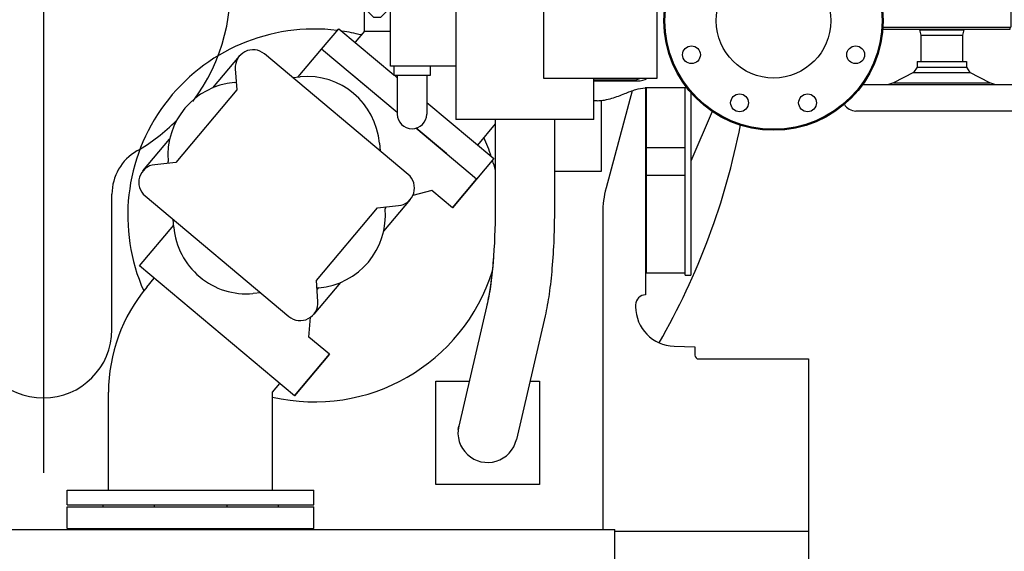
# Model space of a CAD drawing. Header units: millimetres. Extents: x 0 to 1189, y 0 to 841.
# Tile 95 of 103: x 1049 to 1099, y 572 to 598. Entities that reach past the tile are written whole.
import ezdxf
from ezdxf.enums import TextEntityAlignment as Align

# ---------------------------------------------------------------- set-up
doc = ezdxf.new("R2010")
doc.units = ezdxf.units.MM
doc.header["$LTSCALE"] = 65.395
doc.linetypes.add('CENTER', pattern=[0.6, 0.375, -0.075, 0.075, -0.075])
doc.layers.get('0').update_dxf_attribs({"linetype": 'CONTINUOUS'})
for name, color, linetype in [('1907_731000_02_SIMPLE1_D_ABL388', 7, 'CONTINUOUS'), ('1907_731000_02_SIMPLE1_T1_D_PBL389', 7, 'CONTINUOUS'), ('1907_733000_06_SIMPLE1_A_ABL370', 7, 'CONTINUOUS'), ('1907_733000_06_SIMPLE1_T1_A_PBL372', 7, 'CONTINUOUS'), ('1907_733000_06_SIMPLE1_T4_A_PBL371', 7, 'CONTINUOUS'), ('1937_111000_09_SIMPLE1_D_ABL333', 7, 'CONTINUOUS'), ('1937_111000_09_SIMPLE1_T1_D_PBL334', 7, 'CONTINUOUS'), ('1937_111200_09_SIMPLE1_B_ABL347', 7, 'CONTINUOUS'), ('1937_111200_09_SIMPLE1_T6_B_PBL350', 7, 'CONTINUOUS'), ('1937_122000_06_SIMPLE1_A_ABL331', 7, 'CONTINUOUS'), ('1937_122000_06_SIMPLE1_T1_A_PBL332', 7, 'CONTINUOUS'), ('32007_040000_TLKGS_KS_V_ABL368', 7, 'CONTINUOUS'), ('32007_041000_TLKGS_KS_V_ABL369', 7, 'CONTINUOUS'), ('32007_060000_TLKGS_KGS_V_ABL335', 7, 'CONTINUOUS'), ('32007_061000_TLKGS_KGS_V_ABL336', 7, 'CONTINUOUS'), ('32007_633500_01_SIMPLE1_T1_X_PBL377', 7, 'CONTINUOUS'), ('32007_633500_01_SIMPLE1_X_ABL376', 7, 'CONTINUOUS'), ('32007_634900_01_SIMPLE1_T1_X_PBL407', 7, 'CONTINUOUS'), ('32007_634900_01_SIMPLE1_X_ABL406', 7, 'CONTINUOUS'), ('32007_641000_02_SIMPLE1_T1_X_PBL339', 7, 'CONTINUOUS'), ('32007_641000_02_SIMPLE1_T2_X_PBL338', 7, 'CONTINUOUS'), ('32007_641000_02_SIMPLE1_X_ABL337', 7, 'CONTINUOUS'), ('32007_842000_01_SIMPLE1_T1_X_PBL341', 7, 'CONTINUOUS'), ('32007_842000_01_SIMPLE1_T2_X_PBL918', 7, 'CONTINUOUS'), ('32007_842000_01_SIMPLE1_T3_X_PBL438', 7, 'CONTINUOUS'), ('32007_842000_01_SIMPLE1_X_ABL340', 7, 'CONTINUOUS'), ('32067_000000_TLKGS_MARKETING_ABL328', 7, 'CONTINUOUS'), ('32067_030000_TLKGS_V_ABL329', 7, 'CONTINUOUS'), ('32067_100000_TLKGS_V_ABL330', 7, 'CONTINUOUS'), ('left_3_VBL327', 7, 'CONTINUOUS')]:
    doc.layers.add(name, color=color, linetype=linetype)
doc.styles.get("Standard").update_dxf_attribs({"font": 'txt', "width": 0.6})
doc.dimstyles.new('DIMSTYLE_2', dxfattribs={"dimtxt": 3.5, "dimasz": 3.5, "dimexe": 1.8, "dimexo": 0, "dimgap": 0.875, "dimtad": 1, "dimdec": 0, "dimlfac": 20, "dimdsep": 46, "dimtxsty": 'Standard', "dimblk": '_FILLED', "dimblk1": '_FILLED', "dimblk2": '_FILLED', "dimcen": 0.09, "dimadec": 0, "dimazin": 0, "dimtp": 2, "dimtm": 2, "dimtfac": 1, "dimtdec": 0, "dimtofl": 0, "dimtmove": 0, "dimatfit": 3, "dimldrblk": '_FILLED', "dimfxl": 1, "dimtolj": 1, "dimarcsym": 0})
doc.dimstyles.new('DIMSTYLE_4', dxfattribs={"dimtxt": 3.5, "dimasz": 3.5, "dimexe": 1.8, "dimexo": 0, "dimgap": 0.875, "dimtad": 1, "dimlfac": 20, "dimdsep": 46, "dimtxsty": 'Standard', "dimblk": '_FILLED', "dimblk1": '_FILLED', "dimblk2": '_FILLED', "dimcen": 0.09, "dimadec": 0, "dimazin": 0, "dimtp": 1.2, "dimtm": 1.2, "dimtfac": 1, "dimtofl": 0, "dimtmove": 0, "dimatfit": 3, "dimldrblk": '_FILLED', "dimfxl": 1, "dimtolj": 1, "dimarcsym": 0})

# ---------------------------------------------------------------- blocks, each defined once
blk = doc.blocks.new('_FILLED')
at = {"color": 0, "linetype": 'ByBlock'}
blk.add_solid([(0, 0), (-1, 0.167), (-1, -0.167)], dxfattribs=at)
blk = doc.blocks.new('*D8')
at = {"color": 2, "linetype": 'Continuous'}
for p, q in [((1087.975, 600), (1134.397, 600)), ((1132.597, 600), (1132.597, 573.7)), ((1132.597, 547.4), (1132.597, 573.7)), ((1063.273, 547.4), (1134.397, 547.4))]:
    blk.add_line(p, q, dxfattribs=at)
at = {"color": 2, "linetype": 'Continuous', "xscale": 3.5, "yscale": 3.5, "zscale": 3.5}
for p, rotation in [((1132.597, 600), 90), ((1132.597, 547.4), 270)]:
    blk.add_blockref('_FILLED', p, dxfattribs=dict(at, rotation=rotation))
at = {"color": 2, "linetype": 'Continuous'}
for s, width, p in [(')', 0.333333, (1131.722, 578.617)), ('1052', 0.619048, (1131.722, 573.7)), ('(', 0.333333, (1131.722, 568.783))]:
    blk.add_text(s, height=3.5, rotation=90, dxfattribs=dict(at, width=width)).set_placement(p, align=Align.CENTER)
blk = doc.blocks.new('*D9')
at = {"color": 2, "linetype": 'Continuous'}
for p, q in [((1011.25, 572.5), (1011.25, 505.6)), ((1088.75, 572.5), (1088.75, 505.6)), ((1011.25, 507.4), (1050, 507.4)), ((1088.75, 507.4), (1050, 507.4))]:
    blk.add_line(p, q, dxfattribs=at)
at = {"color": 2, "linetype": 'Continuous', "xscale": 3.5, "yscale": 3.5, "zscale": 3.5, "rotation": 180}
blk.add_blockref('_FILLED', (1011.25, 507.4), dxfattribs=at)
at = {"color": 2, "linetype": 'Continuous', "xscale": 3.5, "yscale": 3.5, "zscale": 3.5}
blk.add_blockref('_FILLED', (1088.75, 507.4), dxfattribs=at)
at = {"color": 2, "linetype": 'Continuous', "width": 0.60119}
blk.add_text('1550', height=3.5, dxfattribs=at).set_placement((1050, 508.275), align=Align.CENTER)
blk = doc.blocks.new('*D31')
at = {"color": 2, "linetype": 'Continuous'}
for p, q in [((1075.165, 738.342), (1144.397, 738.342)), ((1142.597, 738.342), (1142.597, 642.871)), ((1142.597, 547.4), (1142.597, 642.871)), ((1063.334, 547.4), (1144.397, 547.4))]:
    blk.add_line(p, q, dxfattribs=at)
at = {"color": 2, "linetype": 'Continuous', "xscale": 3.5, "yscale": 3.5, "zscale": 3.5}
for p, rotation in [((1142.597, 738.342), 90), ((1142.597, 547.4), 270)]:
    blk.add_blockref('_FILLED', p, dxfattribs=dict(at, rotation=rotation))
at = {"color": 2, "linetype": 'Continuous', "width": 0.619048}
blk.add_text('3819', height=3.5, rotation=90, dxfattribs=at).set_placement((1141.722, 642.871), align=Align.CENTER)
blk = doc.blocks.new('1937_122000_06_SIMPLE1_T1_A_PBL332', base_point=(1050, 560))
at = {"layer": '1937_122000_06_SIMPLE1_T1_A_PBL332', "color": 7, "linetype": 'Continuous'}
for p in [(1021.05, 572.6), (1078.95, 569.7)]:
    blk.add_line(p, (1078.95, 572.6), dxfattribs=at)
blk = doc.blocks.new('1937_122000_06_SIMPLE1_A_ABL331', base_point=(1050, 560))
at = {"layer": '1937_122000_06_SIMPLE1_T1_A_PBL332'}
blk.add_blockref('1937_122000_06_SIMPLE1_T1_A_PBL332', (1050, 560), dxfattribs=at)
blk = doc.blocks.new('1937_111000_09_SIMPLE1_T1_D_PBL334', base_point=(1050, 619.625))
at = {"layer": '1937_111000_09_SIMPLE1_T1_D_PBL334', "color": 7, "linetype": 'Continuous'}
for p, q in [((1080.5, 594.992), (1080.5, 584.5)), ((1080, 584), (1080, 583.9)), ((1081.948, 581.901), (1083, 581.873)), ((1083, 581.873), (1083, 581.45)), ((1083.2, 581.25), (1088.75, 581.25)), ((1088.75, 581.25), (1088.75, 572.5)), ((1088.75, 572.5), (1078.95, 572.5))]:
    blk.add_line(p, q, dxfattribs=at)
for centre, radius, start, end in [((1080.5, 584), 0.5, 90, 180), ((1082, 583.9), 2, 180.0006, 268.5), ((1083.2, 581.45), 0.2, 180, 270)]:
    blk.add_arc(centre, radius, start, end, dxfattribs=at)
blk = doc.blocks.new('1937_111000_09_SIMPLE1_D_ABL333', base_point=(1050, 619.625))
at = {"layer": '1937_111000_09_SIMPLE1_T1_D_PBL334'}
blk.add_blockref('1937_111000_09_SIMPLE1_T1_D_PBL334', (1050, 619.625), dxfattribs=at)
blk = doc.blocks.new('1937_111200_09_SIMPLE1_T6_B_PBL350', base_point=(1083.25, 598.646))
at = {"layer": '1937_111200_09_SIMPLE1_T6_B_PBL350', "color": 7, "linetype": 'Continuous'}
for p, q in [((1080.55, 602.442), (1080.55, 611.792)), ((1082.5, 601.792), (1082.5, 608.75)), ((1082.8, 608.75), (1082.8, 602.034)), ((1085.075, 608.75), (1085.075, 604.625)), ((1085.95, 608.75), (1085.95, 604.625)), ((1082.8, 606.1), (1085.075, 606.1)), ((1085.075, 604.625), (1085.95, 604.625)), ((1080.55, 585.6), (1080.55, 594.992)), ((1082.5, 585.5), (1082.5, 594.992)), ((1082.8, 594.75), (1082.8, 585.5)), ((1082.5, 591.95), (1080.55, 591.95)), ((1082.5, 590.55), (1080.55, 590.55)), ((1082.5, 585.6), (1080.55, 585.6)), ((1082.5, 585.5), (1082.8, 585.5))]:
    blk.add_line(p, q, dxfattribs=at)
blk = doc.blocks.new('1937_111200_09_SIMPLE1_B_ABL347', base_point=(1047.447, 624.5))
at = {"layer": '1937_111200_09_SIMPLE1_T6_B_PBL350'}
blk.add_blockref('1937_111200_09_SIMPLE1_T6_B_PBL350', (1083.25, 598.646), dxfattribs=at)
blk = doc.blocks.new('32067_100000_TLKGS_V_ABL330', base_point=(1048.847, 615.855))
at = {"layer": '1937_111000_09_SIMPLE1_D_ABL333'}
blk.add_blockref('1937_111000_09_SIMPLE1_D_ABL333', (1050, 619.625), dxfattribs=at)
at = {"layer": '1937_111200_09_SIMPLE1_B_ABL347'}
blk.add_blockref('1937_111200_09_SIMPLE1_B_ABL347', (1047.447, 624.5), dxfattribs=at)
at = {"layer": '1937_122000_06_SIMPLE1_A_ABL331'}
blk.add_blockref('1937_122000_06_SIMPLE1_A_ABL331', (1050, 560), dxfattribs=at)
blk = doc.blocks.new('32067_030000_TLKGS_V_ABL329', base_point=(1057.09, 644.962))
at = {"layer": '32067_100000_TLKGS_V_ABL330'}
blk.add_blockref('32067_100000_TLKGS_V_ABL330', (1048.847, 615.855), dxfattribs=at)
blk = doc.blocks.new('32007_641000_02_SIMPLE1_T2_X_PBL338', base_point=(1057.45, 573.2))
at = {"layer": '32007_641000_02_SIMPLE1_T2_X_PBL338', "color": 7, "linetype": 'Continuous'}
for p, q in [((1051.2, 573.75), (1063.7, 573.75)), ((1051.2, 572.65), (1051.2, 573.75)), ((1063.7, 572.65), (1063.7, 573.75)), ((1051.2, 572.65), (1063.7, 572.65))]:
    blk.add_line(p, q, dxfattribs=at)
blk = doc.blocks.new('32007_641000_02_SIMPLE1_T1_X_PBL339', base_point=(1062.188, 585.827))
at = {"layer": '32007_641000_02_SIMPLE1_T1_X_PBL339', "color": 7, "linetype": 'Continuous'}
for p, q in [((1062.909, 595.548), (1064.094, 596.961)), ((1064.095, 596.961), (1064.094, 596.961)), ((1058.58, 594.995), (1059.93, 596.604)), ((1068.476, 590.608), (1061.198, 596.715)), ((1059.721, 595.963), (1059.796, 594.889)), ((1062.618, 595.523), (1063.013, 595.557)), ((1067.922, 593.749), (1065.626, 595.676)), ((1059.683, 595.266), (1059.769, 595.274)), ((1059.796, 594.889), (1056.711, 591.212)), ((1070.414, 591.658), (1068.876, 592.949)), ((1055.045, 590.782), (1056.395, 592.391)), ((1067.021, 592.194), (1067.055, 591.8)), ((1056.711, 591.212), (1055.64, 591.099)), ((1056.327, 591.171), (1056.319, 591.258)), ((1071.945, 590.372), (1070.725, 588.917)), ((1070.725, 588.917), (1071.945, 590.372)), ((1055.155, 589.514), (1062.434, 583.407)), ((1069.683, 589.791), (1068.706, 589.53)), ((1070.725, 588.917), (1069.683, 589.791)), ((1066.921, 588.911), (1067.992, 589.023)), ((1068.586, 589.34), (1067.236, 587.731)), ((1063.835, 585.234), (1066.921, 588.911)), ((1067.305, 588.951), (1067.312, 588.864)), ((1067.364, 588.957), (1067.31, 588.892)), ((1054.87, 585.968), (1056.601, 588.032)), ((1056.611, 587.928), (1056.576, 588.322)), ((1062.722, 579.38), (1054.87, 585.968)), ((1055.242, 584.895), (1055.617, 585.342)), ((1065.051, 585.127), (1063.701, 583.518)), ((1063.91, 584.159), (1063.835, 585.234)), ((1061.013, 584.599), (1060.619, 584.565)), ((1063.949, 584.856), (1063.862, 584.848)), ((1063.921, 584.853), (1063.866, 584.789)), ((1063.448, 582.361), (1063.536, 583.368)), ((1064.49, 581.486), (1063.448, 582.361)), ((1064.49, 581.486), (1062.722, 579.38)), ((1062.722, 579.38), (1064.49, 581.486)), ((1061.6, 579.56), (1061.975, 580.007)), ((1053.3, 574.6), (1053.3, 579.56)), ((1061.6, 574.6), (1061.6, 579.56)), ((1051.2, 574.6), (1063.7, 574.6)), ((1051.2, 573.85), (1051.2, 574.6)), ((1063.7, 573.85), (1063.7, 574.6)), ((1051.2, 573.85), (1063.7, 573.85)), ((1053.015, 573.85), (1053.015, 573.75)), ((1055.613, 573.85), (1055.613, 573.75)), ((1059.287, 573.85), (1059.287, 573.75)), ((1061.885, 573.85), (1061.885, 573.75))]:
    blk.add_line(p, q, dxfattribs=at)
for centre, radius, start, end in [((1063.725, 588.525), 9.45, 82.9629, 203.8621), ((1063.725, 588.525), 9.45, 75.5026, 81.476), ((1060.619, 596.026), 0.9, 49.9997, 183.9997), ((1063.335, 591.872), 3.7, 4.9997, 94.9997), ((1060.005, 591.58), 3.7, 94.9997, 184.9997), ((1063.725, 588.525), 9.45, 18.4585, 24.6934), ((1055.734, 590.204), 0.9, 95.9997, 229.9997), ((1063.725, 588.525), 9.45, 14.0404, 17.2071), ((1067.898, 589.918), 0.9, 275.9997, 49.9997), ((1063.626, 588.542), 3.7, 274.9997, 4.9997), ((1060.296, 588.25), 3.7, 184.9997, 274.9997), ((1063.725, 588.525), 9.45, 257.0029, 342.7028), ((1061.6, 579.56), 8.3, 139.9997, 180), ((1063.012, 584.096), 0.9, 229.9997, 3.9997)]:
    blk.add_arc(centre, radius, start, end, dxfattribs=at)
blk = doc.blocks.new('32007_641000_02_SIMPLE1_X_ABL337', base_point=(1062.188, 585.277))
at = {"layer": '32007_641000_02_SIMPLE1_T1_X_PBL339'}
blk.add_blockref('32007_641000_02_SIMPLE1_T1_X_PBL339', (1062.188, 585.827), dxfattribs=at)
at = {"layer": '32007_641000_02_SIMPLE1_T2_X_PBL338'}
blk.add_blockref('32007_641000_02_SIMPLE1_T2_X_PBL338', (1057.45, 573.2), dxfattribs=at)
blk = doc.blocks.new('32007_842000_01_SIMPLE1_T1_X_PBL341', base_point=(1078.314, 589.411))
at = {"layer": '32007_842000_01_SIMPLE1_T1_X_PBL341', "color": 7, "linetype": 'Continuous'}
for p, q in [((1074.2, 602.442), (1081.084, 602.442)), ((1074.2, 602.442), (1074.2, 602.402)), ((1075.334, 602.442), (1075.334, 595.492)), ((1081.084, 595.492), (1081.084, 602.442)), ((1068.111, 602.329), (1069.208, 602.329)), ((1068.111, 602.329), (1068.111, 601.092)), ((1069.208, 602.329), (1069.208, 601.092)), ((1069.709, 601.492), (1070.974, 601.492)), ((1069.709, 601.092), (1069.709, 601.492)), ((1070.974, 601.092), (1070.974, 601.492)), ((1073.259, 601.492), (1075.309, 601.492)), ((1073.259, 601.092), (1073.259, 601.492)), ((1075.309, 601.092), (1075.309, 601.492)), ((1082.61, 601.792), (1081.084, 601.792)), ((1075.334, 601.092), (1067.584, 601.092)), ((1067.584, 596.092), (1067.584, 601.092)), ((1070.884, 601.092), (1070.884, 593.392)), ((1066.362, 599.832), (1067.457, 599.832)), ((1066.362, 599.832), (1066.362, 598.939)), ((1067.457, 599.832), (1067.457, 598.939)), ((1066.362, 598.939), (1066.259, 598.939)), ((1066.259, 597.845), (1066.259, 598.939)), ((1066.718, 598.582), (1067.1, 598.582)), ((1067.584, 598.939), (1067.457, 598.939)), ((1064.094, 596.959), (1064.962, 597.994)), ((1064.962, 597.994), (1067.759, 595.646)), ((1066.259, 597.868), (1065.785, 597.303)), ((1067.584, 597.845), (1066.259, 597.845)), ((1067.922, 593.748), (1064.094, 596.959)), ((1070.884, 596.092), (1067.584, 596.092)), ((1067.759, 596.092), (1067.759, 595.617)), ((1069.584, 596.092), (1069.584, 595.617)), ((1069.584, 595.617), (1067.759, 595.617)), ((1067.794, 595.617), (1067.922, 595.51)), ((1067.922, 595.617), (1067.922, 593.667)), ((1069.422, 595.617), (1069.422, 593.667)), ((1075.334, 595.492), (1081.084, 595.492)), ((1077.884, 593.392), (1077.884, 595.492)), ((1077.884, 595.392), (1079.834, 595.392)), ((1077.884, 595.342), (1080.084, 595.342)), ((1082.61, 594.992), (1080.484, 594.992)), ((1069.422, 594.251), (1072.814, 591.405)), ((1078.044, 594.342), (1077.884, 594.342)), ((1078.25, 594.357), (1078.25, 590.75)), ((1077.884, 593.392), (1070.884, 593.392)), ((1072.884, 593.162), (1071.99, 592.096)), ((1071.946, 590.371), (1068.874, 592.948)), ((1072.814, 591.405), (1071.946, 590.371)), ((1078.25, 590.75), (1075.884, 590.75)), ((1069.875, 580.13), (1071.568, 580.13)), ((1069.875, 574.88), (1069.875, 580.13)), ((1074.647, 580.13), (1075.125, 580.13)), ((1075.125, 580.13), (1075.125, 574.88)), ((1075.125, 574.88), (1069.875, 574.88))]:
    blk.add_line(p, q, dxfattribs=at)
blk.add_circle((1086.984, 598.392), 5.55, dxfattribs=at)
for centre, radius, start, end in [((1075.017, 591.892), 10.55, 90, 114.3614), ((1076.084, 601.442), 1, 138.8809, 177.1134), ((1075.017, 591.892), 10.55, 134.8083, 135.8279), ((1079.834, 596.392), 1, 270, 295.8419), ((1080.084, 596.342), 1, 270, 301.4945), ((1068.672, 593.667), 0.75, 180, 360)]:
    blk.add_arc(centre, radius, start, end, dxfattribs=at)
for points, knots in [([(1066.362, 598.939), (1066.372, 598.928), (1066.491, 598.809), (1066.61, 598.69), (1066.718, 598.582)], [0, 0, 0, 0, 0.091159, 1, 1, 1, 1]), ([(1067.1, 598.582), (1067.143, 598.625), (1067.261, 598.744), (1067.38, 598.862), (1067.457, 598.939)], [0, 0, 0, 0, 0.35793, 1, 1, 1, 1]), ([(1078.044, 594.342), (1078.3, 594.343), (1078.785, 594.438), (1079.421, 594.693), (1079.967, 594.914), (1080.325, 594.992), (1080.484, 594.992)], [0, 0, 0, 0, 0.302152, 0.574651, 0.811399, 1, 1, 1, 1])]:
    blk.add_open_spline(points, degree=3, knots=knots, dxfattribs=at)
blk = doc.blocks.new('32007_842000_01_SIMPLE1_T3_X_PBL438', base_point=(1073.447, 585.279))
at = {"layer": '32007_842000_01_SIMPLE1_T3_X_PBL438', "color": 7, "linetype": 'Continuous'}
for p, q in [((1072.884, 593.392), (1072.884, 588.825)), ((1075.884, 593.392), (1075.884, 588.824)), ((1072.489, 584.11), (1071.038, 577.843)), ((1075.412, 583.433), (1073.961, 577.166)), ((1071.009, 577.675), (1071.038, 577.843))]:
    blk.add_line(p, q, dxfattribs=at)
blk.add_arc((1072.5, 577.505), 1.5, 166.9629, 346.9629, dxfattribs=at)
for points, knots in [([(1072.884, 588.825), (1072.884, 587.918), (1072.838, 586.615), (1072.663, 584.999), (1072.541, 584.292), (1072.468, 583.976)], [0, 0, 0, 0, 0.558742, 0.800586, 1, 1, 1, 1]), ([(1072.884, 588.825), (1072.884, 587.927), (1072.839, 586.644), (1072.671, 585.073), (1072.557, 584.401), (1072.489, 584.11)], [0, 0, 0, 0, 0.569038, 0.810854, 1, 1, 1, 1]), ([(1075.884, 588.824), (1075.884, 587.83), (1075.833, 586.397), (1075.636, 584.6), (1075.497, 583.799), (1075.412, 583.433)], [0, 0, 0, 0, 0.550399, 0.792346, 1, 1, 1, 1])]:
    blk.add_open_spline(points, degree=3, knots=knots, dxfattribs=at)
blk = doc.blocks.new('32007_842000_01_SIMPLE1_T2_X_PBL918', base_point=(1086.984, 598.392))
at = {"layer": '32007_842000_01_SIMPLE1_T2_X_PBL918', "color": 7, "linetype": 'Continuous'}
for centre, radius in [((1086.984, 598.392), 5.5), ((1085.262, 602.549), 0.45), ((1088.706, 602.549), 0.45), ((1086.984, 598.392), 2.9), ((1082.827, 600.114), 0.45), ((1091.142, 600.114), 0.45), ((1082.827, 596.67), 0.45), ((1091.142, 596.67), 0.45), ((1085.262, 594.234), 0.45), ((1088.706, 594.234), 0.45)]:
    blk.add_circle(centre, radius, dxfattribs=at)
blk = doc.blocks.new('32007_842000_01_SIMPLE1_X_ABL340', base_point=(1078.314, 589.411))
at = {"layer": '32007_842000_01_SIMPLE1_T1_X_PBL341'}
blk.add_blockref('32007_842000_01_SIMPLE1_T1_X_PBL341', (1078.314, 589.411), dxfattribs=at)
at = {"layer": '32007_842000_01_SIMPLE1_T2_X_PBL918'}
blk.add_blockref('32007_842000_01_SIMPLE1_T2_X_PBL918', (1086.984, 598.392), dxfattribs=at)
at = {"layer": '32007_842000_01_SIMPLE1_T3_X_PBL438'}
blk.add_blockref('32007_842000_01_SIMPLE1_T3_X_PBL438', (1073.447, 585.279), dxfattribs=at)
blk = doc.blocks.new('32007_633500_01_SIMPLE1_T1_X_PBL377', base_point=(1050.558, 601.591))
at = {"layer": '32007_633500_01_SIMPLE1_T1_X_PBL377', "color": 7, "linetype": 'Continuous'}
for p, q in [((1079.82, 594.847), (1078.5, 589.919)), ((1078.332, 588.646), (1078.332, 572.6))]:
    blk.add_line(p, q, dxfattribs=at)
blk.add_arc((1083.25, 588.646), 4.918, 165, 180, dxfattribs=at)
blk = doc.blocks.new('32007_633500_01_SIMPLE1_X_ABL376', base_point=(1050.558, 601.591))
at = {"layer": '32007_633500_01_SIMPLE1_T1_X_PBL377'}
blk.add_blockref('32007_633500_01_SIMPLE1_T1_X_PBL377', (1050.558, 601.591), dxfattribs=at)
blk = doc.blocks.new('32007_634900_01_SIMPLE1_T1_X_PBL407', base_point=(1049.948, 594.906))
at = {"layer": '32007_634900_01_SIMPLE1_T1_X_PBL407', "color": 7, "linetype": 'Continuous'}
for p, q in [((1043.683, 607.062), (1043.662, 607.032)), ((1056.806, 606.363), (1056.317, 607.062)), ((1046.525, 589.608), (1046.525, 582.75)), ((1053.475, 582.75), (1053.475, 589.608))]:
    blk.add_line(p, q, dxfattribs=at)
for centre, radius, start, end in [((1050, 600), 9.475, 48.1909, 131.8091), ((1050, 600), 9.475, 171.5873, 240), ((1050, 600), 9.475, 322.9914, 8.484), ((1050, 600), 9.475, 300, 315.3221), ((1044, 589.608), 2.525, 0, 60), ((1056, 589.608), 2.525, 120, 180), ((1050, 582.75), 3.475, 180, 360)]:
    blk.add_arc(centre, radius, start, end, dxfattribs=at)
blk = doc.blocks.new('32007_634900_01_SIMPLE1_X_ABL406', base_point=(1049.948, 594.906))
at = {"layer": '32007_634900_01_SIMPLE1_T1_X_PBL407'}
blk.add_blockref('32007_634900_01_SIMPLE1_T1_X_PBL407', (1049.948, 594.906), dxfattribs=at)
blk = doc.blocks.new('32007_061000_TLKGS_KGS_V_ABL336', base_point=(1050.785, 629.425))
at = {"layer": '32007_633500_01_SIMPLE1_X_ABL376'}
blk.add_blockref('32007_633500_01_SIMPLE1_X_ABL376', (1050.558, 601.591), dxfattribs=at)
at = {"layer": '32007_634900_01_SIMPLE1_X_ABL406'}
blk.add_blockref('32007_634900_01_SIMPLE1_X_ABL406', (1049.948, 594.906), dxfattribs=at)
at = {"layer": '32007_641000_02_SIMPLE1_X_ABL337'}
blk.add_blockref('32007_641000_02_SIMPLE1_X_ABL337', (1062.188, 585.277), dxfattribs=at)
at = {"layer": '32007_842000_01_SIMPLE1_X_ABL340'}
blk.add_blockref('32007_842000_01_SIMPLE1_X_ABL340', (1078.314, 589.411), dxfattribs=at)
blk = doc.blocks.new('32007_060000_TLKGS_KGS_V_ABL335', base_point=(1051.297, 647.675))
at = {"layer": '32007_061000_TLKGS_KGS_V_ABL336'}
blk.add_blockref('32007_061000_TLKGS_KGS_V_ABL336', (1050.785, 629.425), dxfattribs=at)
blk = doc.blocks.new('1907_733000_06_SIMPLE1_T4_A_PBL371', base_point=(1095.21, 595.883))
at = {"layer": '1907_733000_06_SIMPLE1_T4_A_PBL371', "color": 7, "linetype": 'Continuous'}
for p, q in [((1094.375, 597.945), (1094.375, 597.938)), ((1096.625, 597.945), (1096.625, 597.938)), ((1094.375, 597.938), (1096.625, 597.938)), ((1094.375, 597.938), (1094.45, 597.658)), ((1094.45, 597.658), (1096.55, 597.658)), ((1094.45, 597.658), (1094.45, 596.337)), ((1096.625, 597.938), (1096.55, 597.658)), ((1096.55, 597.658), (1096.55, 596.337)), ((1094.25, 596.048), (1094.079, 595.767)), ((1094.25, 596.337), (1096.75, 596.337)), ((1094.25, 596.337), (1094.25, 596.048)), ((1094.25, 596.048), (1096.75, 596.048)), ((1096.75, 596.337), (1096.75, 596.048)), ((1096.75, 596.048), (1096.921, 595.767)), ((1094.079, 595.767), (1093.059, 595.243)), ((1094.079, 595.767), (1096.921, 595.767)), ((1097.941, 595.243), (1096.921, 595.767)), ((1099.85, 595.155), (1091.485, 595.155)), ((1093.059, 595.243), (1092.757, 595.155)), ((1093.059, 595.243), (1097.941, 595.243)), ((1098.243, 595.155), (1097.941, 595.243)), ((1099.85, 593.82), (1091.15, 593.82))]:
    blk.add_line(p, q, dxfattribs=at)
for centre, start, end in [((1099.85, 594.487), 270, 90), ((1091.15, 594.487), 209.6535, 270)]:
    blk.add_arc(centre, 0.667, start, end, dxfattribs=at)
blk = doc.blocks.new('1907_733000_06_SIMPLE1_T1_A_PBL372', base_point=(1089.755, 599.722))
at = {"layer": '1907_733000_06_SIMPLE1_T1_A_PBL372', "color": 7, "linetype": 'Continuous'}
for p, q in [((1089, 607.989), (1089, 607.866)), ((1089.5, 607.9), (1089.5, 607.866)), ((1099, 607.9), (1099, 598.07)), ((1092.495, 606.662), (1092.04, 606.399)), ((1092.875, 606.304), (1092.29, 605.966)), ((1082.8, 604.75), (1085.075, 604.75)), ((1082.8, 604.25), (1085.884, 604.25)), ((1094.875, 601.541), (1092.29, 603.034)), ((1094.754, 601.033), (1092.04, 602.601)), ((1094.875, 601.243), (1094.754, 601.033)), ((1098.95, 597.945), (1092.507, 597.945)), ((1092.515, 598.07), (1099, 598.07)), ((1098.95, 598.07), (1098.95, 597.945)), ((1080.51, 594.7), (1080.51, 594.992)), ((1080.55, 594.7), (1080.51, 594.7)), ((1083.872, 593.8), (1082.8, 591.273))]:
    blk.add_line(p, q, dxfattribs=at)
for centre, radius, start, end in [((1089.25, 604.5), 3.719, 99.2387, 152.6435), ((1089.25, 604.5), 3.375, 94.2479, 168.2759), ((1089.25, 604.865), 3.011, 85.2369, 94.7631), ((1089.25, 604.495), 3.38, 85.7579, 94.2421), ((1089.25, 604.5), 3.375, 73.6578, 85.7521), ((1089.25, 604.5), 3.375, 34.2479, 48.708), ((1089.25, 604.5), 3.719, 33.8541, 37.355), ((1089.246, 604.498), 3.38, 25.7527, 34.2369), ((1089.567, 604.683), 3.011, 25.2369, 34.7631), ((1089.25, 604.5), 3.375, 334.2479, 25.752), ((1089.25, 604.5), 3.719, 333.8541, 26.1459), ((1088.882, 604.5), 3.008, 177.619, 184.768), ((1089.253, 604.5), 3.378, 177.873, 184.2386), ((1089.25, 604.5), 3.719, 183.8541, 191.4067), ((1089.25, 604.5), 3.375, 184.2479, 191.0749), ((1089.246, 604.503), 3.38, 325.7527, 334.2369), ((1089.567, 604.317), 3.011, 325.2369, 334.7631), ((1089.25, 604.5), 3.375, 307.8915, 325.752), ((1089.25, 604.5), 3.719, 307.9087, 326.1459)]:
    blk.add_arc(centre, radius, start, end, dxfattribs=at)
blk = doc.blocks.new('1907_733000_06_SIMPLE1_A_ABL370', base_point=(1090.18, 599.722))
at = {"layer": '1907_733000_06_SIMPLE1_T1_A_PBL372'}
blk.add_blockref('1907_733000_06_SIMPLE1_T1_A_PBL372', (1089.755, 599.722), dxfattribs=at)
at = {"layer": '1907_733000_06_SIMPLE1_T4_A_PBL371'}
blk.add_blockref('1907_733000_06_SIMPLE1_T4_A_PBL371', (1095.21, 595.883), dxfattribs=at)
blk = doc.blocks.new('1907_731000_02_SIMPLE1_T1_D_PBL389', base_point=(1050, 631.994))
at = {"layer": '1907_731000_02_SIMPLE1_T1_D_PBL389', "color": 2, "linetype": 'CENTER'}
blk.add_line((1050, 600), (1050, 544.751), dxfattribs=at)
at = {"layer": '1907_731000_02_SIMPLE1_T1_D_PBL389', "color": 7, "linetype": 'Continuous'}
blk.add_arc((1050, 600), 35.975, 330.1104, 348.9613, dxfattribs=at)
blk = doc.blocks.new('1907_731000_02_SIMPLE1_D_ABL388', base_point=(1050, 631.994))
at = {"layer": '1907_731000_02_SIMPLE1_T1_D_PBL389'}
blk.add_blockref('1907_731000_02_SIMPLE1_T1_D_PBL389', (1050, 631.994), dxfattribs=at)
blk = doc.blocks.new('32007_041000_TLKGS_KS_V_ABL369', base_point=(1055.938, 631.994))
at = {"layer": '1907_731000_02_SIMPLE1_D_ABL388'}
blk.add_blockref('1907_731000_02_SIMPLE1_D_ABL388', (1050, 631.994), dxfattribs=at)
at = {"layer": '1907_733000_06_SIMPLE1_A_ABL370'}
blk.add_blockref('1907_733000_06_SIMPLE1_A_ABL370', (1090.18, 599.722), dxfattribs=at)
blk = doc.blocks.new('32007_040000_TLKGS_KS_V_ABL368', base_point=(1055.938, 631.994))
at = {"layer": '32007_041000_TLKGS_KS_V_ABL369'}
blk.add_blockref('32007_041000_TLKGS_KS_V_ABL369', (1055.938, 631.994), dxfattribs=at)
blk = doc.blocks.new('32067_000000_TLKGS_MARKETING_ABL328', base_point=(1051.297, 643.638))
at = {"layer": '32007_040000_TLKGS_KS_V_ABL368'}
blk.add_blockref('32007_040000_TLKGS_KS_V_ABL368', (1055.938, 631.994), dxfattribs=at)
at = {"layer": '32007_060000_TLKGS_KGS_V_ABL335'}
blk.add_blockref('32007_060000_TLKGS_KGS_V_ABL335', (1051.297, 647.675), dxfattribs=at)
at = {"layer": '32067_030000_TLKGS_V_ABL329'}
blk.add_blockref('32067_030000_TLKGS_V_ABL329', (1057.09, 644.962), dxfattribs=at)
blk = doc.blocks.new('LEFT_3_VBL327', base_point=(1060.565, 645.483))
at = {"layer": '32067_000000_TLKGS_MARKETING_ABL328'}
blk.add_blockref('32067_000000_TLKGS_MARKETING_ABL328', (1051.297, 643.638), dxfattribs=at)

msp = doc.modelspace()

# ---------------------------------------------------------------- block references
at = {"layer": 'left_3_VBL327'}
msp.add_blockref('LEFT_3_VBL327', (1060.56515, 645.48314), dxfattribs=at)

# ---------------------------------------------------------------- dimensions: what is measured, and where the dimension line sits
at = {"color": 2, "linetype": 'Continuous'}
for base, p1, p2, angle, dimstyle, picture, middle in [((1142.59663, 738.34239), (1063.3337, 547.4), (1075.165, 738.34239), 90, 'DIMSTYLE_2', '*D31', (1142.59663, 642.53788)), ((1011.25, 507.4), (1088.75, 572.5), (1011.25, 572.5), 180, 'DIMSTYLE_4', '*D9', (1049.66668, 507.4))]:
    dim = msp.add_linear_dim(base=base, p1=p1, p2=p2, angle=angle, dimstyle=dimstyle, dxfattribs=at)
    dim.commit()
    dim.dimension.update_dxf_attribs({"geometry": picture, "text_midpoint": middle, "dimtype": 160})
dim = msp.add_linear_dim(base=(1132.59663, 547.4), p1=(1087.975, 600), p2=(1063.27329, 547.4), angle=270, text='(<>)', dimstyle='DIMSTYLE_4', dxfattribs=at)
dim.commit()
dim.dimension.update_dxf_attribs({"geometry": '*D8', "text_midpoint": (1132.59663, 573.7), "dimtype": 160})

doc.saveas('drawing.dxf')
